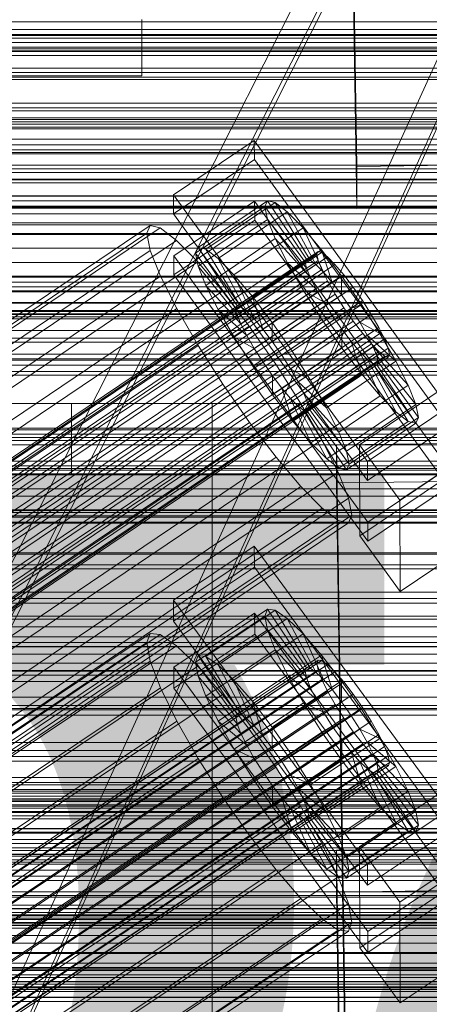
# Model space of a CAD drawing. Header units: millimetres. Extents: x -3490 to 61924, y -72580 to 6847.
# Tile 122 of 256: x 313 to 371, y -35025 to -34886. Entities that reach past the tile are written whole.
import ezdxf

# ---------------------------------------------------------------- set-up
doc = ezdxf.new("R2010")
doc.units = ezdxf.units.MM
for name, color, linetype, lineweight in [('COTAS_O', 1, 'Continuous', 0), ('COTAS_P', 1, 'Continuous', 0), ('frontal_briquetadora', 7, 'Continuous', 0), ('frontal_C01', 7, 'Continuous', 0), ('frontal_C02', 7, 'Continuous', 0), ('frontal_C03', 7, 'Continuous', 0), ('frontal_C05', 7, 'Continuous', 0), ('frontal_mezcladora', 7, 'Continuous', 0), ('frontal_secador', 7, 'Continuous', 0), ('frontal_tolva-C01', 7, 'Continuous', 0)]:
    doc.layers.add(name, color=color, linetype=linetype, lineweight=lineweight)
doc.dimstyles.new('R19_100', dxfattribs={"dimtxt": 250, "dimasz": 150, "dimexe": 150, "dimexo": 80, "dimgap": 100, "dimtad": 1, "dimtih": 1, "dimtoh": 1, "dimdsep": 46, "dimcen": 0.09, "dimadec": 0, "dimazin": 0, "dimtfac": 1, "dimtdec": 4, "dimtofl": 0, "dimtmove": 0, "dimatfit": 3, "dimfxl": 1, "dimtolj": 1, "dimtzin": 0, "dimarcsym": 0})

# ---------------------------------------------------------------- blocks, each defined once
blk = doc.blocks.new('DIM_R29_52')
at = {"layer": 'COTAS_P'}
for p, q in [((-1750, -34600), (-1600, -34555)), ((2600, -34600), (2450, -34555)), ((-1750, -35500), (-1750, -34600)), ((-1750, -34600), (2600, -34600)), ((-1750, -34600), (-1600, -34645)), ((2600, -34600), (2450, -34645)), ((2600, -35500), (2600, -34600))]:
    blk.add_line(p, q, dxfattribs=at)
blk.add_text('4350 P', height=250, dxfattribs=at).set_placement((425, -34500))
blk = doc.blocks.new('DIM_R29_58')
at = {"layer": 'COTAS_P'}
for p, q in [((-150, -32300), (550, -32300)), ((550, -32300), (505, -32450)), ((550, -34900), (550, -32300)), ((550, -32300), (595, -32450)), ((550, -34900), (505, -34750)), ((550, -34900), (595, -34750)), ((-150, -34900), (550, -34900))]:
    blk.add_line(p, q, dxfattribs=at)
blk.add_text('2600 P', height=250, rotation=90, dxfattribs=at).set_placement((450, -33600))
blk = doc.blocks.new('DIM_R29_61')
at = {"layer": 'COTAS_O'}
for p, q in [((-650, -34200), (-500, -34155)), ((650, -34200), (500, -34155)), ((-650, -34900), (-650, -34200)), ((-650, -34200), (650, -34200)), ((-650, -34200), (-500, -34245)), ((650, -34200), (500, -34245)), ((650, -34900), (650, -34200))]:
    blk.add_line(p, q, dxfattribs=at)
blk.add_text('1300 O', height=250, dxfattribs=at).set_placement((0, -34100))
blk = doc.blocks.new('DIM_R29_63')
at = {"layer": 'COTAS_O'}
for p, q in [((-1480, -35300), (-1330, -35255)), ((490, -35300), (340, -35255)), ((-1480, -36000), (-1480, -35300)), ((-1480, -35300), (490, -35300)), ((-1480, -35300), (-1330, -35345)), ((490, -35300), (340, -35345)), ((490, -36000), (490, -35300))]:
    blk.add_line(p, q, dxfattribs=at)
blk.add_text('1970 O', height=250, dxfattribs=at).set_placement((-495, -35200))
blk = doc.blocks.new('DIM_R29_65')
at = {"layer": 'COTAS_O'}
for p, q in [((-1400, -35300), (-1250, -35255)), ((1400, -35300), (1250, -35255)), ((-1400, -36000), (-1400, -35300)), ((-1400, -35300), (1400, -35300)), ((-1400, -35300), (-1250, -35345)), ((1400, -35300), (1250, -35345)), ((1400, -36000), (1400, -35300))]:
    blk.add_line(p, q, dxfattribs=at)
blk.add_text('2800 O', height=250, dxfattribs=at).set_placement((0, -35200))
blk = doc.blocks.new('DIM_R29_66')
at = {"layer": 'COTAS_P'}
for p, q in [((-305, -34680), (395, -34680)), ((395, -34680), (350, -34830)), ((395, -36000), (395, -34680)), ((395, -34680), (440, -34830)), ((395, -36000), (350, -35850)), ((395, -36000), (440, -35850)), ((-305, -36000), (395, -36000))]:
    blk.add_line(p, q, dxfattribs=at)
blk.add_text('1320 P', height=250, rotation=90, dxfattribs=at).set_placement((295, -35340))
blk = doc.blocks.new('DIM_R29_67')
at = {"layer": 'COTAS_P'}
for p, q in [((-305, -35300), (-155, -35255)), ((345, -35300), (195, -35255)), ((-305, -36000), (-305, -35300)), ((-305, -35300), (345, -35300)), ((-305, -35300), (-155, -35345)), ((345, -35300), (195, -35345)), ((345, -36000), (345, -35300))]:
    blk.add_line(p, q, dxfattribs=at)
blk.add_text('650 P', height=250, dxfattribs=at).set_placement((20, -35200))

msp = doc.modelspace()

# ---------------------------------------------------------------- linework, layer by layer
at = {"layer": 'frontal_briquetadora'}
for p, q in [((-490, -34940), (340, -34940)), ((-490, -34940), (490, -34940)), ((320, -34950), (320, -34940)), ((320, -34940), (340, -34940)), ((320, -34940), (490, -34940)), ((340, -34950), (340, -34940)), ((-1330, -34950), (340, -34950)), ((320, -34950), (340, -34950)), ((340, -35980), (340, -34950)), ((340, -34950), (490, -34950))]:
    msp.add_line(p, q, dxfattribs=at)
at = {"layer": 'frontal_C01'}
for p, q in [((425, -34886.916), (-425, -34886.916)), ((-425, -34898.471), (425, -34898.471)), ((334.501, -34910.399), (345.969, -34902.663)), ((345.969, -34902.663), (345.981, -34905.359)), ((345.969, -34902.663), (373.501, -34940.517)), ((345.981, -34905.359), (334.513, -34913.095)), ((373.513, -34943.213), (345.981, -34905.359)), ((334.513, -34913.095), (334.501, -34910.399)), ((362.033, -34948.253), (334.501, -34910.399)), ((334.539, -34919.027), (346.008, -34911.29)), ((338.005, -34917.848), (347.835, -34911.216)), ((339.088, -34918.109), (348.918, -34911.478)), ((346.008, -34911.29), (346.02, -34913.987)), ((346.008, -34911.29), (373.539, -34949.145)), ((347.835, -34911.216), (347.47, -34912.032)), ((348.918, -34911.478), (347.835, -34911.216)), ((347.835, -34911.216), (353.378, -34919.532)), ((350.645, -34912.798), (348.918, -34911.478)), ((348.918, -34911.478), (353.892, -34919.656)), ((334.513, -34913.095), (362.045, -34950.95)), ((337.64, -34918.663), (347.47, -34912.032)), ((340.816, -34919.429), (350.645, -34912.798)), ((347.47, -34912.032), (353.205, -34919.918)), ((347.47, -34912.032), (347.847, -34913.868)), ((352.899, -34915.087), (350.645, -34912.798)), ((350.645, -34912.798), (354.71, -34920.281)), ((146.872, -35039.071), (331.181, -34914.736)), ((331.181, -34914.736), (330.692, -34915.826)), ((332.629, -34915.086), (331.181, -34914.736)), ((346.02, -34913.987), (334.551, -34921.723)), ((338.017, -34920.499), (347.847, -34913.868)), ((373.551, -34951.841), (346.02, -34913.987)), ((347.847, -34913.868), (353.384, -34920.788)), ((347.847, -34913.868), (348.941, -34916.601)), ((146.383, -35040.161), (330.692, -34915.826)), ((148.32, -35039.42), (332.629, -34915.086)), ((330.692, -34915.826), (331.197, -34918.281)), ((334.938, -34916.851), (332.629, -34915.086)), ((343.069, -34921.719), (352.899, -34915.087)), ((355.525, -34918.189), (352.899, -34915.087)), ((352.899, -34915.087), (355.777, -34921.365)), ((150.629, -35041.185), (334.938, -34916.851)), ((337.95, -34919.911), (334.938, -34916.851)), ((339.111, -34923.232), (348.941, -34916.601)), ((348.941, -34916.601), (353.902, -34922.082)), ((348.941, -34916.601), (350.678, -34920.043)), ((141.045, -35063.041), (354.844, -34918.813)), ((141.218, -35062.655), (355.017, -34918.427)), ((141.731, -35062.779), (355.53, -34918.55)), ((146.887, -35042.616), (331.197, -34918.281)), ((331.197, -34918.281), (332.659, -34921.934)), ((337.64, -34918.663), (338.005, -34917.848)), ((343.376, -34926.549), (337.64, -34918.663)), ((338.017, -34920.499), (337.64, -34918.663)), ((343.549, -34926.163), (338.005, -34917.848)), ((338.005, -34917.848), (339.088, -34918.109)), ((344.062, -34926.287), (339.088, -34918.109)), ((339.088, -34918.109), (340.816, -34919.429)), ((345.695, -34924.821), (355.525, -34918.189)), ((355.017, -34918.427), (354.844, -34918.813)), ((354.844, -34918.813), (355.022, -34919.683)), ((355.53, -34918.55), (355.017, -34918.427)), ((358.345, -34921.893), (355.525, -34918.189)), ((355.525, -34918.189), (357.021, -34922.835)), ((356.348, -34919.176), (355.53, -34918.55)), ((141.224, -35063.911), (355.022, -34919.683)), ((142.549, -35063.404), (356.348, -34919.176)), ((143.617, -35064.489), (357.415, -34920.26)), ((153.641, -35044.246), (337.95, -34919.911)), ((334.551, -34921.723), (334.539, -34919.027)), ((362.071, -34956.881), (334.539, -34919.027)), ((341.461, -34924.058), (337.95, -34919.911)), ((344.88, -34926.912), (340.816, -34919.429)), ((340.816, -34919.429), (343.069, -34921.719)), ((340.848, -34926.674), (350.678, -34920.043)), ((353.205, -34919.918), (343.376, -34926.549)), ((353.378, -34919.532), (343.549, -34926.163)), ((353.892, -34919.656), (344.062, -34926.287)), ((354.71, -34920.281), (344.88, -34926.912)), ((350.678, -34920.043), (354.725, -34923.713)), ((350.678, -34920.043), (352.938, -34923.96)), ((353.205, -34919.918), (353.378, -34919.532)), ((353.384, -34920.788), (353.205, -34919.918)), ((353.378, -34919.532), (353.892, -34919.656)), ((353.892, -34919.656), (354.71, -34920.281)), ((354.71, -34920.281), (355.777, -34921.365)), ((355.022, -34919.683), (355.541, -34920.977)), ((357.415, -34920.26), (356.348, -34919.176)), ((358.659, -34921.73), (357.415, -34920.26)), ((141.742, -35065.205), (355.541, -34920.977)), ((144.861, -35065.958), (358.659, -34921.73)), ((334.551, -34921.723), (362.083, -34959.577)), ((343.554, -34927.419), (338.017, -34920.499)), ((339.111, -34923.232), (338.017, -34920.499)), ((345.947, -34927.997), (343.069, -34921.719)), ((343.069, -34921.719), (345.695, -34924.821)), ((353.384, -34920.788), (343.554, -34927.419)), ((355.777, -34921.365), (345.947, -34927.997)), ((353.902, -34922.082), (353.384, -34920.788)), ((355.541, -34920.977), (356.363, -34922.608)), ((355.777, -34921.365), (357.021, -34922.835)), ((359.995, -34923.484), (358.659, -34921.73)), ((142.565, -35066.836), (356.363, -34922.608)), ((148.35, -35046.269), (332.659, -34921.934)), ((332.659, -34921.934), (334.981, -34926.536)), ((353.902, -34922.082), (344.073, -34928.713)), ((357.021, -34922.835), (347.191, -34929.466)), ((358.345, -34921.893), (348.515, -34928.524)), ((354.725, -34923.713), (353.902, -34922.082)), ((356.363, -34922.608), (357.434, -34924.463)), ((357.021, -34922.835), (358.357, -34924.589)), ((358.357, -34924.589), (358.345, -34921.893)), ((361.166, -34925.946), (358.345, -34921.893)), ((143.635, -35068.691), (357.434, -34924.463)), ((359.995, -34923.484), (146.196, -35067.712)), ((157.152, -35048.393), (341.461, -34924.058)), ((344.073, -34928.713), (339.111, -34923.232)), ((340.848, -34926.674), (339.111, -34923.232)), ((345.231, -34929.009), (341.461, -34924.058)), ((343.108, -34930.591), (352.938, -34923.96)), ((354.725, -34923.713), (344.895, -34930.344)), ((348.527, -34931.22), (358.357, -34924.589)), ((352.938, -34923.96), (355.796, -34925.568)), ((352.938, -34923.96), (355.569, -34928.086)), ((355.796, -34925.568), (354.725, -34923.713)), ((357.434, -34924.463), (358.68, -34926.417)), ((358.357, -34924.589), (359.693, -34926.509)), ((361.332, -34925.404), (359.995, -34923.484)), ((147.533, -35069.632), (361.332, -34925.404)), ((347.191, -34929.466), (345.695, -34924.821)), ((345.695, -34924.821), (348.515, -34928.524)), ((355.796, -34925.568), (345.966, -34932.2)), ((351.336, -34932.577), (361.166, -34925.946)), ((357.042, -34927.523), (355.796, -34925.568)), ((361.166, -34925.946), (359.693, -34926.509)), ((363.797, -34930.071), (361.166, -34925.946)), ((362.578, -34927.358), (361.332, -34925.404)), ((144.881, -35070.646), (358.68, -34926.417)), ((148.779, -35071.586), (362.578, -34927.358)), ((150.672, -35050.87), (334.981, -34926.536)), ((334.981, -34926.536), (338.003, -34931.772)), ((344.895, -34930.344), (340.848, -34926.674)), ((343.108, -34930.591), (340.848, -34926.674)), ((343.549, -34926.163), (343.376, -34926.549)), ((343.376, -34926.549), (343.554, -34927.419)), ((344.062, -34926.287), (343.549, -34926.163)), ((344.88, -34926.912), (344.062, -34926.287)), ((345.947, -34927.997), (344.88, -34926.912)), ((359.693, -34926.509), (349.863, -34933.14)), ((358.68, -34926.417), (360.017, -34928.337)), ((359.693, -34926.509), (360.939, -34928.463)), ((363.648, -34929.214), (362.578, -34927.358)), ((146.218, -35072.565), (360.017, -34928.337)), ((343.554, -34927.419), (344.073, -34928.713)), ((344.073, -34928.713), (344.895, -34930.344)), ((345.739, -34934.717), (355.569, -34928.086)), ((347.191, -34929.466), (345.947, -34927.997)), ((357.042, -34927.523), (347.212, -34934.154)), ((348.515, -34928.524), (348.527, -34931.22)), ((348.515, -34928.524), (351.336, -34932.577)), ((360.939, -34928.463), (351.109, -34935.094)), ((355.569, -34928.086), (357.042, -34927.523)), ((355.569, -34928.086), (358.39, -34932.138)), ((358.378, -34929.442), (357.042, -34927.523)), ((360.017, -34928.337), (361.352, -34930.091)), ((363.797, -34930.071), (360.939, -34928.463)), ((360.939, -34928.463), (362.01, -34930.319)), ((147.554, -35074.32), (361.352, -34930.091)), ((149.85, -35073.442), (363.648, -34929.214)), ((345.231, -34929.009), (160.922, -35053.344)), ((349.002, -34934.427), (345.231, -34929.009)), ((348.527, -34931.22), (347.191, -34929.466)), ((358.378, -34929.442), (348.548, -34936.073)), ((353.967, -34936.703), (363.797, -34930.071)), ((358.39, -34932.138), (358.378, -34929.442)), ((359.714, -34931.197), (358.378, -34929.442)), ((361.352, -34930.091), (362.596, -34931.561)), ((364.471, -34930.844), (363.648, -34929.214)), ((366.057, -34933.989), (363.797, -34930.071)), ((148.798, -35075.789), (362.596, -34931.561)), ((150.672, -35075.072), (364.471, -34930.844)), ((345.966, -34932.2), (343.108, -34930.591)), ((345.739, -34934.717), (343.108, -34930.591)), ((344.895, -34930.344), (345.966, -34932.2)), ((349.863, -34933.14), (348.527, -34931.22)), ((359.714, -34931.197), (349.884, -34937.828)), ((362.01, -34930.319), (352.18, -34936.95)), ((361.21, -34935.842), (359.714, -34931.197)), ((360.958, -34932.666), (359.714, -34931.197)), ((366.057, -34933.989), (362.01, -34930.319)), ((362.01, -34930.319), (362.833, -34931.949)), ((362.596, -34931.561), (363.664, -34932.645)), ((364.989, -34932.138), (364.471, -34930.844)), ((149.865, -35076.873), (363.664, -34932.645)), ((151.191, -35076.367), (364.989, -34932.138)), ((153.694, -35056.107), (338.003, -34931.772)), ((338.003, -34931.772), (341.52, -34937.288)), ((345.966, -34932.2), (347.212, -34934.154)), ((348.56, -34938.77), (358.39, -34932.138)), ((349.863, -34933.14), (351.336, -34932.577)), ((360.958, -34932.666), (351.128, -34939.297)), ((351.336, -34932.577), (353.967, -34936.703)), ((362.833, -34931.949), (353.003, -34938.58)), ((358.39, -34932.138), (361.21, -34935.842)), ((363.836, -34938.944), (360.958, -34932.666)), ((362.025, -34933.75), (360.958, -34932.666)), ((367.794, -34937.431), (362.833, -34931.949)), ((362.833, -34931.949), (363.351, -34933.244)), ((363.664, -34932.645), (364.482, -34933.271)), ((365.168, -34933.008), (364.989, -34932.138)), ((150.683, -35077.499), (364.482, -34933.271)), ((151.196, -35077.623), (364.995, -34933.394)), ((151.369, -35077.237), (365.168, -34933.008)), ((347.212, -34934.154), (345.739, -34934.717)), ((347.212, -34934.154), (348.548, -34936.073)), ((351.109, -34935.094), (349.863, -34933.14)), ((362.025, -34933.75), (352.196, -34940.382)), ((362.843, -34934.376), (353.014, -34941.007)), ((363.351, -34933.244), (353.521, -34939.875)), ((363.53, -34934.113), (353.7, -34940.745)), ((356.228, -34940.62), (366.057, -34933.989)), ((366.09, -34941.233), (362.025, -34933.75)), ((362.843, -34934.376), (362.025, -34933.75)), ((367.817, -34942.554), (362.843, -34934.376)), ((363.357, -34934.5), (362.843, -34934.376)), ((368.888, -34940.163), (363.351, -34933.244)), ((363.351, -34933.244), (363.53, -34934.113)), ((363.53, -34934.113), (363.357, -34934.5)), ((369.265, -34942), (363.53, -34934.113)), ((364.482, -34933.271), (364.995, -34933.394)), ((364.995, -34933.394), (365.168, -34933.008)), ((367.794, -34937.431), (366.057, -34933.989)), ((164.693, -35058.762), (349.002, -34934.427)), ((348.56, -34938.77), (345.739, -34934.717)), ((352.519, -34939.942), (349.002, -34934.427)), ((352.18, -34936.95), (351.109, -34935.094)), ((351.109, -34935.094), (353.967, -34936.703)), ((363.357, -34934.5), (353.527, -34941.131)), ((368.9, -34942.815), (363.357, -34934.5)), ((348.548, -34936.073), (348.56, -34938.77)), ((348.548, -34936.073), (349.884, -34937.828)), ((351.38, -34942.473), (361.21, -34935.842)), ((353.003, -34938.58), (352.18, -34936.95)), ((352.18, -34936.95), (356.228, -34940.62)), ((353.967, -34936.703), (356.228, -34940.62)), ((361.21, -34935.842), (363.836, -34938.944)), ((157.211, -35061.622), (341.52, -34937.288)), ((341.52, -34937.288), (345.291, -34942.706)), ((349.884, -34937.828), (351.38, -34942.473)), ((349.884, -34937.828), (351.128, -34939.297)), ((353.521, -34939.875), (353.003, -34938.58)), ((353.003, -34938.58), (357.964, -34944.062)), ((357.964, -34944.062), (367.794, -34937.431)), ((360.882, -34945.867), (372.35, -34938.131)), ((368.888, -34940.163), (367.794, -34937.431)), ((168.21, -35064.277), (352.519, -34939.942)), ((351.38, -34942.473), (348.56, -34938.77)), ((351.128, -34939.297), (354.006, -34945.575)), ((351.128, -34939.297), (352.196, -34940.382)), ((355.541, -34945.179), (352.519, -34939.942)), ((353.7, -34940.745), (353.521, -34939.875)), ((353.521, -34939.875), (359.058, -34946.795)), ((354.006, -34945.575), (363.836, -34938.944)), ((363.836, -34938.944), (366.09, -34941.233)), ((352.196, -34940.382), (356.26, -34947.865)), ((352.196, -34940.382), (353.014, -34941.007)), ((353.014, -34941.007), (357.987, -34949.185)), ((353.014, -34941.007), (353.527, -34941.131)), ((353.527, -34941.131), (353.7, -34940.745)), ((353.527, -34941.131), (359.07, -34949.446)), ((353.7, -34940.745), (359.436, -34948.631)), ((356.228, -34940.62), (357.964, -34944.062)), ((356.26, -34947.865), (366.09, -34941.233)), ((359.058, -34946.795), (368.888, -34940.163)), ((373.501, -34940.517), (362.033, -34948.253)), ((366.09, -34941.233), (367.817, -34942.554)), ((369.265, -34942), (368.888, -34940.163)), ((160.982, -35067.04), (345.291, -34942.706)), ((345.291, -34942.706), (349.061, -34947.657)), ((354.006, -34945.575), (351.38, -34942.473)), ((357.987, -34949.185), (367.817, -34942.554)), ((359.436, -34948.631), (369.265, -34942)), ((367.817, -34942.554), (368.9, -34942.815)), ((368.9, -34942.815), (369.265, -34942)), ((357.964, -34944.062), (359.058, -34946.795)), ((359.07, -34949.446), (368.9, -34942.815)), ((362.045, -34950.95), (373.513, -34943.213)), ((171.232, -35069.514), (355.541, -34945.179)), ((356.26, -34947.865), (354.006, -34945.575)), ((357.863, -34949.781), (355.541, -34945.179)), ((357.646, -34945.896), (375.644, -34945.651)), ((357.646, -34951.289), (357.646, -34945.896)), ((360.514, -35141.007), (357.646, -34945.896)), ((359.058, -34946.795), (359.436, -34948.631)), ((360.939, -34958.809), (360.882, -34945.867)), ((366.618, -34953.754), (360.882, -34945.867)), ((378.086, -34946.017), (366.618, -34953.754)), ((164.752, -35071.991), (349.061, -34947.657)), ((349.061, -34947.657), (352.572, -34951.804)), ((357.987, -34949.185), (356.26, -34947.865)), ((362.033, -34948.253), (362.045, -34950.95)), ((173.554, -35074.116), (357.863, -34949.781)), ((359.326, -34953.434), (357.863, -34949.781)), ((359.07, -34949.446), (357.987, -34949.185)), ((359.436, -34948.631), (359.07, -34949.446)), ((373.539, -34949.145), (362.071, -34956.881)), ((375.644, -34951.044), (357.646, -34951.289)), ((372.408, -34951.072), (360.939, -34958.809)), ((168.263, -35076.138), (352.572, -34951.804)), ((352.572, -34951.804), (355.584, -34954.864)), ((360.514, -35146.4), (357.646, -34951.289)), ((362.083, -34959.577), (373.551, -34951.841)), ((175.016, -35077.768), (359.326, -34953.434)), ((359.83, -34955.889), (359.326, -34953.434)), ((366.618, -34953.754), (366.675, -34966.695)), ((171.275, -35079.199), (355.584, -34954.864)), ((355.584, -34954.864), (357.893, -34956.629)), ((173.584, -35080.964), (357.893, -34956.629)), ((175.521, -35080.223), (359.83, -34955.889)), ((357.893, -34956.629), (359.341, -34956.979)), ((359.341, -34956.979), (359.83, -34955.889)), ((175.032, -35081.313), (359.341, -34956.979)), ((362.071, -34956.881), (362.083, -34959.577)), ((360.939, -34958.809), (366.675, -34966.695)), ((366.675, -34966.695), (378.143, -34958.959)), ((-450, -34984.295), (450, -34984.295)), ((450, -34995.08), (-450, -34995.08)), ((450, -35017.999), (-450, -35017.999))]:
    msp.add_line(p, q, dxfattribs=at)
at = {"layer": 'frontal_C02'}
for p, q in [((360.514, -34906.365), (357.646, -34712.96)), ((360.514, -34912.326), (357.646, -34718.921)), ((-425, -34900.768), (425, -34900.768)), ((378.512, -34906.121), (360.514, -34906.365)), ((360.514, -34906.365), (360.514, -34912.326)), ((425, -34912.223), (-425, -34912.223)), ((360.514, -34912.326), (378.512, -34912.083)), ((425, -34915.909), (-425, -34915.909)), ((-425, -34927.364), (425, -34927.364)), ((-450, -34949.495), (450, -34949.495)), ((334.501, -34967.93), (345.969, -34960.261)), ((345.969, -34960.261), (345.981, -34963.241)), ((345.969, -34960.261), (373.501, -34997.783)), ((450, -34961.417), (-450, -34961.417)), ((345.981, -34963.241), (334.513, -34970.91)), ((373.513, -35000.764), (345.981, -34963.241)), ((334.513, -34970.91), (334.501, -34967.93)), ((362.033, -35005.452), (334.501, -34967.93)), ((338.005, -34975.808), (347.835, -34969.235)), ((339.088, -34975.926), (348.918, -34969.353)), ((347.835, -34969.235), (347.47, -34970.194)), ((348.918, -34969.353), (347.835, -34969.235)), ((347.835, -34969.235), (353.378, -34977.557)), ((350.645, -34970.54), (348.918, -34969.353)), ((348.918, -34969.353), (353.892, -34977.613)), ((334.539, -34977.467), (346.008, -34969.798)), ((337.64, -34976.768), (347.47, -34970.194)), ((340.816, -34977.114), (350.645, -34970.54)), ((346.008, -34969.798), (346.02, -34972.779)), ((346.008, -34969.798), (373.539, -35007.321)), ((347.47, -34970.194), (353.205, -34978.012)), ((347.47, -34970.194), (347.847, -34972.166)), ((352.899, -34972.716), (350.645, -34970.54)), ((350.645, -34970.54), (354.71, -34978.175)), ((334.513, -34970.91), (362.045, -35008.433)), ((146.872, -35095.928), (331.181, -34972.673)), ((148.32, -35096.086), (332.629, -34972.831)), ((331.181, -34972.673), (330.692, -34973.956)), ((332.629, -34972.831), (331.181, -34972.673)), ((334.938, -34974.419), (332.629, -34972.831)), ((346.02, -34972.779), (334.551, -34980.448)), ((338.017, -34978.74), (347.847, -34972.166)), ((343.069, -34979.29), (352.899, -34972.716)), ((373.551, -35010.301), (346.02, -34972.779)), ((347.847, -34972.166), (353.384, -34978.946)), ((347.847, -34972.166), (348.941, -34975.016)), ((355.525, -34975.733), (352.899, -34972.716)), ((352.899, -34972.716), (355.777, -34979.206)), ((146.383, -35097.211), (330.692, -34973.956)), ((150.629, -35097.673), (334.938, -34974.419)), ((330.692, -34973.956), (331.197, -34976.592)), ((337.95, -34977.328), (334.938, -34974.419)), ((337.64, -34976.768), (338.005, -34975.808)), ((343.549, -34984.131), (338.005, -34975.808)), ((338.005, -34975.808), (339.088, -34975.926)), ((344.062, -34984.186), (339.088, -34975.926)), ((339.088, -34975.926), (340.816, -34977.114)), ((339.111, -34981.589), (348.941, -34975.016)), ((345.695, -34982.306), (355.525, -34975.733)), ((348.941, -34975.016), (353.902, -34980.295)), ((348.941, -34975.016), (350.678, -34978.549)), ((358.345, -34979.384), (355.525, -34975.733)), ((355.525, -34975.733), (357.021, -34980.635)), ((141.045, -35119.891), (354.844, -34976.916)), ((141.218, -35119.437), (355.017, -34976.461)), ((141.731, -35119.493), (355.53, -34976.517)), ((142.549, -35120.055), (356.348, -34977.08)), ((146.887, -35099.847), (331.197, -34976.592)), ((153.641, -35100.582), (337.95, -34977.328)), ((331.197, -34976.592), (332.659, -34980.402)), ((334.551, -34980.448), (334.539, -34977.467)), ((362.071, -35014.99), (334.539, -34977.467)), ((343.376, -34984.585), (337.64, -34976.768)), ((338.017, -34978.74), (337.64, -34976.768)), ((341.461, -34981.36), (337.95, -34977.328)), ((344.88, -34984.749), (340.816, -34977.114)), ((340.816, -34977.114), (343.069, -34979.29)), ((353.378, -34977.557), (343.549, -34984.131)), ((353.892, -34977.613), (344.062, -34984.186)), ((353.205, -34978.012), (353.378, -34977.557)), ((353.378, -34977.557), (353.892, -34977.613)), ((353.892, -34977.613), (354.71, -34978.175)), ((355.017, -34976.461), (354.844, -34976.916)), ((354.844, -34976.916), (355.022, -34977.85)), ((355.53, -34976.517), (355.017, -34976.461)), ((356.348, -34977.08), (355.53, -34976.517)), ((357.415, -34978.111), (356.348, -34977.08)), ((141.224, -35120.825), (355.022, -34977.85)), ((143.617, -35121.086), (357.415, -34978.111)), ((343.554, -34985.519), (338.017, -34978.74)), ((339.111, -34981.589), (338.017, -34978.74)), ((340.848, -34985.123), (350.678, -34978.549)), ((353.205, -34978.012), (343.376, -34984.585)), ((353.384, -34978.946), (343.554, -34985.519)), ((354.71, -34978.175), (344.88, -34984.749)), ((350.678, -34978.549), (354.725, -34981.969)), ((350.678, -34978.549), (352.938, -34982.525)), ((353.384, -34978.946), (353.205, -34978.012)), ((353.902, -34980.295), (353.384, -34978.946)), ((354.71, -34978.175), (355.777, -34979.206)), ((355.022, -34977.85), (355.541, -34979.2)), ((358.659, -34979.539), (357.415, -34978.111)), ((141.742, -35122.175), (355.541, -34979.2)), ((144.861, -35122.515), (358.659, -34979.539)), ((148.35, -35103.656), (332.659, -34980.402)), ((332.659, -34980.402), (334.981, -34985.125)), ((334.551, -34980.448), (362.083, -35017.97)), ((345.947, -34985.78), (343.069, -34979.29)), ((343.069, -34979.29), (345.695, -34982.306)), ((353.902, -34980.295), (344.073, -34986.869)), ((355.777, -34979.206), (345.947, -34985.78)), ((358.345, -34979.384), (348.515, -34985.958)), ((354.725, -34981.969), (353.902, -34980.295)), ((355.541, -34979.2), (356.363, -34980.873)), ((355.777, -34979.206), (357.021, -34980.635)), ((358.357, -34982.365), (358.345, -34979.384)), ((361.166, -34983.421), (358.345, -34979.384)), ((359.995, -34981.269), (358.659, -34979.539)), ((142.565, -35123.849), (356.363, -34980.873)), ((359.995, -34981.269), (146.196, -35124.244)), ((157.152, -35104.615), (341.461, -34981.36)), ((344.073, -34986.869), (339.111, -34981.589)), ((340.848, -34985.123), (339.111, -34981.589)), ((345.231, -34986.241), (341.461, -34981.36)), ((357.021, -34980.635), (347.191, -34987.209)), ((356.363, -34980.873), (357.434, -34982.757)), ((357.021, -34980.635), (358.357, -34982.365)), ((361.332, -34983.181), (359.995, -34981.269)), ((450, -34982.905), (-450, -34982.905)), ((143.635, -35125.732), (357.434, -34982.757)), ((147.533, -35126.157), (361.332, -34983.181)), ((343.108, -34989.099), (352.938, -34982.525)), ((354.725, -34981.969), (344.895, -34988.543)), ((347.191, -34987.209), (345.695, -34982.306)), ((345.695, -34982.306), (348.515, -34985.958)), ((348.527, -34988.938), (358.357, -34982.365)), ((352.938, -34982.525), (355.796, -34983.852)), ((352.938, -34982.525), (355.569, -34986.673)), ((355.796, -34983.852), (354.725, -34981.969)), ((357.434, -34982.757), (358.68, -34984.722)), ((358.357, -34982.365), (359.693, -34984.277)), ((362.578, -34985.146), (361.332, -34983.181)), ((144.881, -35127.697), (358.68, -34984.722)), ((343.549, -34984.131), (343.376, -34984.585)), ((343.376, -34984.585), (343.554, -34985.519)), ((344.062, -34984.186), (343.549, -34984.131)), ((344.88, -34984.749), (344.062, -34984.186)), ((355.796, -34983.852), (345.966, -34990.426)), ((359.693, -34984.277), (349.863, -34990.85)), ((351.336, -34989.995), (361.166, -34983.421)), ((357.042, -34985.817), (355.796, -34983.852)), ((358.68, -34984.722), (360.017, -34986.634)), ((361.166, -34983.421), (359.693, -34984.277)), ((359.693, -34984.277), (360.939, -34986.242)), ((363.797, -34987.569), (361.166, -34983.421)), ((148.779, -35128.121), (362.578, -34985.146)), ((150.672, -35108.379), (334.981, -34985.125)), ((334.981, -34985.125), (338.003, -34990.44)), ((344.895, -34988.543), (340.848, -34985.123)), ((343.108, -34989.099), (340.848, -34985.123)), ((343.554, -34985.519), (344.073, -34986.869)), ((345.947, -34985.78), (344.88, -34984.749)), ((347.191, -34987.209), (345.947, -34985.78)), ((357.042, -34985.817), (347.212, -34992.391)), ((348.515, -34985.958), (348.527, -34988.938)), ((348.515, -34985.958), (351.336, -34989.995)), ((355.569, -34986.673), (357.042, -34985.817)), ((358.378, -34987.73), (357.042, -34985.817)), ((363.648, -34987.029), (362.578, -34985.146)), ((146.218, -35129.609), (360.017, -34986.634)), ((149.85, -35130.005), (363.648, -34987.029)), ((345.231, -34986.241), (160.922, -35109.496)), ((344.073, -34986.869), (344.895, -34988.543)), ((349.002, -34991.638), (345.231, -34986.241)), ((345.739, -34993.246), (355.569, -34986.673)), ((348.527, -34988.938), (347.191, -34987.209)), ((360.939, -34986.242), (351.109, -34992.815)), ((355.569, -34986.673), (358.39, -34990.71)), ((360.017, -34986.634), (361.352, -34988.363)), ((363.797, -34987.569), (360.939, -34986.242)), ((360.939, -34986.242), (362.01, -34988.125)), ((364.471, -34988.703), (363.648, -34987.029)), ((147.554, -35131.339), (361.352, -34988.363)), ((150.672, -35131.678), (364.471, -34988.703)), ((344.895, -34988.543), (345.966, -34990.426)), ((358.378, -34987.73), (348.548, -34994.303)), ((362.01, -34988.125), (352.18, -34994.699)), ((353.967, -34994.143), (363.797, -34987.569)), ((358.39, -34990.71), (358.378, -34987.73)), ((359.714, -34989.459), (358.378, -34987.73)), ((361.352, -34988.363), (362.596, -34989.792)), ((366.057, -34991.545), (362.01, -34988.125)), ((362.01, -34988.125), (362.833, -34989.799)), ((366.057, -34991.545), (363.797, -34987.569)), ((364.989, -34990.053), (364.471, -34988.703)), ((148.798, -35132.768), (362.596, -34989.792)), ((151.191, -35133.028), (364.989, -34990.053)), ((345.966, -34990.426), (343.108, -34989.099)), ((345.739, -34993.246), (343.108, -34989.099)), ((349.863, -34990.85), (348.527, -34988.938)), ((349.863, -34990.85), (351.336, -34989.995)), ((359.714, -34989.459), (349.884, -34996.033)), ((351.336, -34989.995), (353.967, -34994.143)), ((362.833, -34989.799), (353.003, -34996.372)), ((361.21, -34994.361), (359.714, -34989.459)), ((360.958, -34990.888), (359.714, -34989.459)), ((362.596, -34989.792), (363.664, -34990.823)), ((367.794, -34995.078), (362.833, -34989.799)), ((362.833, -34989.799), (363.351, -34991.148)), ((365.168, -34990.987), (364.989, -34990.053)), ((149.865, -35133.798), (363.664, -34990.823)), ((150.683, -35134.361), (364.482, -34991.386)), ((151.196, -35134.417), (364.995, -34991.441)), ((151.369, -35133.962), (365.168, -34990.987)), ((153.694, -35113.695), (338.003, -34990.44)), ((164.693, -35114.893), (349.002, -34991.638)), ((338.003, -34990.44), (341.52, -34995.985)), ((345.966, -34990.426), (347.212, -34992.391)), ((348.56, -34997.284), (358.39, -34990.71)), ((352.519, -34997.183), (349.002, -34991.638)), ((351.109, -34992.815), (349.863, -34990.85)), ((360.958, -34990.888), (351.128, -34997.461)), ((363.351, -34991.148), (353.521, -34997.722)), ((356.228, -34998.119), (366.057, -34991.545)), ((358.39, -34990.71), (361.21, -34994.361)), ((363.836, -34997.378), (360.958, -34990.888)), ((362.025, -34991.919), (360.958, -34990.888)), ((368.888, -34997.928), (363.351, -34991.148)), ((363.351, -34991.148), (363.53, -34992.082)), ((363.664, -34990.823), (364.482, -34991.386)), ((364.482, -34991.386), (364.995, -34991.441)), ((364.995, -34991.441), (365.168, -34990.987)), ((367.794, -34995.078), (366.057, -34991.545)), ((347.212, -34992.391), (345.739, -34993.246)), ((347.212, -34992.391), (348.548, -34994.303)), ((352.18, -34994.699), (351.109, -34992.815)), ((351.109, -34992.815), (353.967, -34994.143)), ((362.025, -34991.919), (352.196, -34998.492)), ((362.843, -34992.481), (353.014, -34999.055)), ((363.357, -34992.537), (353.527, -34999.111)), ((363.53, -34992.082), (353.7, -34998.656)), ((366.09, -34999.554), (362.025, -34991.919)), ((362.843, -34992.481), (362.025, -34991.919)), ((367.817, -35000.741), (362.843, -34992.481)), ((363.357, -34992.537), (362.843, -34992.481)), ((363.53, -34992.082), (363.357, -34992.537)), ((368.9, -35000.859), (363.357, -34992.537)), ((369.265, -34999.9), (363.53, -34992.082)), ((348.56, -34997.284), (345.739, -34993.246)), ((348.548, -34994.303), (348.56, -34997.284)), ((348.548, -34994.303), (349.884, -34996.033)), ((351.38, -35000.935), (361.21, -34994.361)), ((353.967, -34994.143), (356.228, -34998.119)), ((361.21, -34994.361), (363.836, -34997.378)), ((-450, -34994.827), (450, -34994.827)), ((353.003, -34996.372), (352.18, -34994.699)), ((352.18, -34994.699), (356.228, -34998.119)), ((357.964, -35001.652), (367.794, -34995.078)), ((360.882, -35002.995), (372.35, -34995.326)), ((368.888, -34997.928), (367.794, -34995.078)), ((157.211, -35119.24), (341.52, -34995.985)), ((168.21, -35120.438), (352.519, -34997.183)), ((341.52, -34995.985), (345.291, -35001.382)), ((351.38, -35000.935), (348.56, -34997.284)), ((349.884, -34996.033), (351.38, -35000.935)), ((349.884, -34996.033), (351.128, -34997.461)), ((355.541, -35002.499), (352.519, -34997.183)), ((353.521, -34997.722), (353.003, -34996.372)), ((353.003, -34996.372), (357.964, -35001.652)), ((351.128, -34997.461), (354.006, -35003.951)), ((351.128, -34997.461), (352.196, -34998.492)), ((352.196, -34998.492), (356.26, -35006.127)), ((352.196, -34998.492), (353.014, -34999.055)), ((353.7, -34998.656), (353.521, -34997.722)), ((353.521, -34997.722), (359.058, -35004.501)), ((353.527, -34999.111), (353.7, -34998.656)), ((353.7, -34998.656), (359.436, -35006.473)), ((354.006, -35003.951), (363.836, -34997.378)), ((356.228, -34998.119), (357.964, -35001.652)), ((359.058, -35004.501), (368.888, -34997.928)), ((373.501, -34997.783), (362.033, -35005.452)), ((363.836, -34997.378), (366.09, -34999.554)), ((369.265, -34999.9), (368.888, -34997.928)), ((353.014, -34999.055), (357.987, -35007.315)), ((353.014, -34999.055), (353.527, -34999.111)), ((353.527, -34999.111), (359.07, -35007.433)), ((356.26, -35006.127), (366.09, -34999.554)), ((359.436, -35006.473), (369.265, -34999.9)), ((366.09, -34999.554), (367.817, -35000.741)), ((368.9, -35000.859), (369.265, -34999.9)), ((160.982, -35124.637), (345.291, -35001.382)), ((345.291, -35001.382), (349.061, -35006.263)), ((354.006, -35003.951), (351.38, -35000.935)), ((357.987, -35007.315), (367.817, -35000.741)), ((359.07, -35007.433), (368.9, -35000.859)), ((362.045, -35008.433), (373.513, -35000.764)), ((367.817, -35000.741), (368.9, -35000.859)), ((171.232, -35125.753), (355.541, -35002.499)), ((357.863, -35007.222), (355.541, -35002.499)), ((357.964, -35001.652), (359.058, -35004.501)), ((356.26, -35006.127), (354.006, -35003.951)), ((357.646, -35003.454), (375.644, -35003.211)), ((357.646, -35009.416), (357.646, -35003.454)), ((360.514, -35196.859), (357.646, -35003.454)), ((360.939, -35017.301), (360.882, -35002.995)), ((366.618, -35010.812), (360.882, -35002.995)), ((378.086, -35003.143), (366.618, -35010.812)), ((359.058, -35004.501), (359.436, -35006.473)), ((362.033, -35005.452), (362.045, -35008.433)), ((164.752, -35129.518), (349.061, -35006.263)), ((349.061, -35006.263), (352.572, -35010.296)), ((357.987, -35007.315), (356.26, -35006.127)), ((359.436, -35006.473), (359.07, -35007.433)), ((173.554, -35130.477), (357.863, -35007.222)), ((359.326, -35011.031), (357.863, -35007.222)), ((359.07, -35007.433), (357.987, -35007.315)), ((373.539, -35007.321), (362.071, -35014.99)), ((375.644, -35009.172), (357.646, -35009.416)), ((360.514, -35202.821), (357.646, -35009.416)), ((372.408, -35009.632), (360.939, -35017.301)), ((168.263, -35133.55), (352.572, -35010.296)), ((175.016, -35134.286), (359.326, -35011.031)), ((352.572, -35010.296), (355.584, -35013.205)), ((359.83, -35013.667), (359.326, -35011.031)), ((362.083, -35017.97), (373.551, -35010.301)), ((366.618, -35010.812), (366.675, -35025.118)), ((171.275, -35136.46), (355.584, -35013.205)), ((175.521, -35136.922), (359.83, -35013.667)), ((355.584, -35013.205), (357.893, -35014.793)), ((359.341, -35014.95), (359.83, -35013.667)), ((173.584, -35138.047), (357.893, -35014.793)), ((175.032, -35138.205), (359.341, -35014.95)), ((357.893, -35014.793), (359.341, -35014.95)), ((362.071, -35014.99), (362.083, -35017.97)), ((360.939, -35017.301), (366.675, -35025.118)), ((366.675, -35025.118), (378.143, -35017.449)), ((-440, -35020.127), (440, -35020.127)), ((-440, -35020.339), (440, -35020.339)), ((-440, -35020.529), (440, -35020.529)), ((-440, -35021.148), (440, -35021.148)), ((-440, -35021.516), (440, -35021.516)), ((-440, -35022.501), (440, -35022.501)), ((-440, -35023.021), (440, -35023.021)), ((-440, -35024.305), (440, -35024.305)), ((-440, -35024.942), (440, -35024.942))]:
    msp.add_line(p, q, dxfattribs=at)
at = {"layer": 'frontal_C03'}
for p, q in [((1250, -34885.8), (-1250, -34885.8)), ((1250, -34888.107), (-1250, -34888.107)), ((1250, -34888.761), (-1250, -34888.761)), ((1250, -34889.642), (-1250, -34889.642)), ((1250, -34899.448), (-1250, -34899.448)), ((1250, -34900.33), (-1250, -34900.33)), ((1250, -34900.983), (-1250, -34900.983)), ((1250, -34903.291), (-1250, -34903.291)), ((-1250, -34904.348), (1250, -34904.348)), ((1250, -34907.2), (-1250, -34907.2)), ((1250, -34908.257), (-1250, -34908.257)), ((1250, -34910.565), (-1250, -34910.565)), ((1250, -34911.218), (-1250, -34911.218)), ((1250, -34912.1), (-1250, -34912.1)), ((1250, -34921.906), (-1250, -34921.906)), ((1250, -34922.787), (-1250, -34922.787)), ((1250, -34923.441), (-1250, -34923.441)), ((1250, -34925.748), (-1250, -34925.748)), ((-1250, -34926.806), (1250, -34926.806)), ((1250, -34929.658), (-1250, -34929.658)), ((1250, -34930.715), (-1250, -34930.715)), ((1250, -34933.022), (-1250, -34933.022)), ((1250, -34933.676), (-1250, -34933.676)), ((1250, -34934.557), (-1250, -34934.557)), ((1250, -34944.364), (-1250, -34944.364)), ((1250, -34945.245), (-1250, -34945.245)), ((1250, -34945.898), (-1250, -34945.898)), ((1250, -34948.206), (-1250, -34948.206)), ((-1250, -34949.263), (1250, -34949.263)), ((1530, -34950.129), (-1530, -34950.129)), ((1250, -34952.115), (-1250, -34952.115)), ((1250, -34953.173), (-1250, -34953.173)), ((1530, -34955.129), (-1530, -34955.129)), ((1270, -34955.96), (-1270, -34955.96)), ((1250, -34955.48), (-1250, -34955.48)), ((1250, -34956.134), (-1250, -34956.134)), ((-1270, -34956.859), (1270, -34956.859)), ((1250, -34957.015), (-1250, -34957.015)), ((-1500, -34961.228), (1500, -34961.228)), ((1250, -34966.821), (-1250, -34966.821)), ((1250, -34967.703), (-1250, -34967.703)), ((1250, -34968.356), (-1250, -34968.356)), ((1500, -34970.211), (-1500, -34970.211)), ((1250, -34970.664), (-1250, -34970.664)), ((-1250, -34971.721), (1250, -34971.721)), ((-1250, -34973.155), (1250, -34973.155)), ((-1250, -34973.953), (1250, -34973.953)), ((-1250, -34974.537), (1250, -34974.537)), ((1250, -34974.573), (-1250, -34974.573)), ((1250, -34975.63), (-1250, -34975.63)), ((-1250, -34976.875), (1250, -34976.875)), ((1250, -34977.938), (-1250, -34977.938)), ((-1250, -34978.004), (1250, -34978.004)), ((1250, -34978.591), (-1250, -34978.591)), ((1250, -34979.473), (-1250, -34979.473)), ((-1250, -34981.724), (1250, -34981.724)), ((-1250, -34983.32), (1250, -34983.32)), ((-1250, -34988.167), (1250, -34988.167)), ((1250, -34989.279), (-1250, -34989.279)), ((-1250, -34990.123), (1250, -34990.123)), ((1250, -34990.16), (-1250, -34990.16)), ((1250, -34990.814), (-1250, -34990.814)), ((1250, -34993.121), (-1250, -34993.121)), ((-1250, -34994.178), (1250, -34994.178)), ((1500, -34995.334), (-1500, -34995.334)), ((-1250, -34995.768), (1250, -34995.768)), ((-1268, -34996.141), (1268, -34996.141)), ((-1268, -34996.365), (1268, -34996.365)), ((-1268, -34996.53), (1268, -34996.53)), ((-1268, -34997.187), (1268, -34997.187)), ((1250, -34997.031), (-1250, -34997.031)), ((-1268, -34997.505), (1268, -34997.505)), ((-1268, -34998.551), (1268, -34998.551)), ((1250, -34997.949), (-1250, -34997.949)), ((1250, -34998.088), (-1250, -34998.088)), ((-1268, -34999), (1268, -34999)), ((-1268, -35000.363), (1268, -35000.363)), ((-1268, -35000.913), (1268, -35000.913)), ((1250, -35000.395), (-1250, -35000.395)), ((1250, -35001.049), (-1250, -35001.049)), ((-1268, -35002.501), (1268, -35002.501)), ((1250, -35001.93), (-1250, -35001.93)), ((1268, -35003.114), (-1268, -35003.114)), ((-1250, -35004.006), (1250, -35004.006)), ((1530, -35005.129), (-1530, -35005.129)), ((-1500, -35004.317), (1500, -35004.317)), ((-1268, -35004.818), (1268, -35004.818)), ((-1268, -35005.453), (1268, -35005.453)), ((-1250, -35006.264), (1250, -35006.264)), ((-1268, -35007.156), (1268, -35007.156)), ((-1268, -35007.77), (1268, -35007.77)), ((-1268, -35009.357), (1268, -35009.357)), ((-1268, -35009.907), (1268, -35009.907)), ((1530, -35010.129), (-1530, -35010.129)), ((-1268, -35011.271), (1268, -35011.271)), ((-1268, -35011.72), (1268, -35011.72)), ((1250, -35011.737), (-1250, -35011.737)), ((-1250, -35012.322), (1250, -35012.322)), ((1250, -35012.618), (-1250, -35012.618)), ((-1268, -35012.766), (1268, -35012.766)), ((-1268, -35013.083), (1268, -35013.083)), ((-1268, -35013.741), (1268, -35013.741)), ((-1268, -35013.905), (1268, -35013.905)), ((1250, -35013.271), (-1250, -35013.271)), ((-1268, -35014.13), (1268, -35014.13)), ((-1250, -35014.503), (1250, -35014.503)), ((1250, -35015.579), (-1250, -35015.579)), ((-1250, -35016.636), (1250, -35016.636)), ((1250, -35019.488), (-1250, -35019.488)), ((-1250, -35020.147), (1250, -35020.147)), ((1250, -35020.546), (-1250, -35020.546)), ((-1250, -35022.103), (1250, -35022.103)), ((1250, -35022.853), (-1250, -35022.853)), ((1250, -35023.506), (-1250, -35023.506)), ((1250, -35024.388), (-1250, -35024.388))]:
    msp.add_line(p, q, dxfattribs=at)
at = {"layer": 'frontal_C05'}
for p, q in [((330, -34893.5), (330, -34885.5)), ((250, -34893.5), (330, -34893.5))]:
    msp.add_line(p, q, dxfattribs=at)
at = {"layer": 'frontal_mezcladora'}
for p, q in [((-750, -34900), (750, -34900)), ((-600, -34900), (600, -34900)), ((-750, -34910.5), (750, -34910.5))]:
    msp.add_line(p, q, dxfattribs=at)
at = {"layer": 'frontal_secador'}
for p, q in [((-1250, -34887.588), (1250, -34887.588)), ((1250, -34887.611), (-1250, -34887.611)), ((1250, -34887.728), (-1250, -34887.728)), ((-1250, -34889.387), (1250, -34889.387)), ((1250, -34889.918), (-1250, -34889.918)), ((-1250, -34890), (1250, -34890)), ((1250, -34890.588), (-1250, -34890.588)), ((1250, -34892.387), (-1250, -34892.387)), ((1250, -34893), (-1250, -34893)), ((-1250, -34893.65), (1250, -34893.65)), ((-1250, -34894), (1250, -34894)), ((1250, -34897.382), (-1250, -34897.382)), ((1250, -34898), (-1250, -34898)), ((1250, -34899.689), (-1250, -34899.689)), ((1250, -34902.485), (-1250, -34902.485)), ((1250, -34904), (-1250, -34904)), ((1250, -34904.545), (-1250, -34904.545)), ((1250, -34906.144), (-1250, -34906.144)), ((1250, -34906.709), (-1250, -34906.709)), ((-1250, -34908.142), (1250, -34908.142)), ((1250, -34908.686), (-1250, -34908.686)), ((1320, -34912), (-1320, -34912)), ((1250, -34912), (-1250, -34912)), ((1320, -34912.273), (-1320, -34912.273)), ((1320, -34913.072), (-1320, -34913.072)), ((1320, -34914.343), (-1320, -34914.343)), ((1250, -34914.651), (-1250, -34914.651)), ((1320, -34916), (-1320, -34916)), ((1250, -34915.859), (-1250, -34915.859)), ((1320, -34917.929), (-1320, -34917.929)), ((-1320, -34920), (1320, -34920)), ((-1250, -34920), (1250, -34920)), ((1320, -34922.071), (-1320, -34922.071)), ((1320, -34924), (-1320, -34924)), ((1250, -34924.141), (-1250, -34924.141)), ((1320, -34925.657), (-1320, -34925.657)), ((1320, -34926.928), (-1320, -34926.928)), ((1250, -34927.285), (-1250, -34927.285)), ((1320, -34927.727), (-1320, -34927.727)), ((1320, -34928), (-1320, -34928)), ((1250, -34928), (-1250, -34928)), ((1250, -34931.314), (-1250, -34931.314)), ((1250, -34933.856), (-1250, -34933.856)), ((1250, -34935.455), (-1250, -34935.455)), ((1250, -34936), (-1250, -34936)), ((1360, -34943.5), (-1360, -34943.5)), ((1250, -34943.75), (-1250, -34943.75)), ((1360, -34944.863), (-1360, -34944.863)), ((1360, -34948.859), (-1360, -34948.859)), ((1360, -34955.216), (-1360, -34955.216)), ((1360, -34963.5), (-1360, -34963.5)), ((1250, -34962.924), (-1250, -34962.924)), ((1360, -34973.147), (-1360, -34973.147)), ((-1360, -34983.5), (1360, -34983.5)), ((-1250, -34983.5), (1250, -34983.5)), ((1360, -34993.853), (-1360, -34993.853)), ((1360, -35003.5), (-1360, -35003.5)), ((1250, -35004.076), (-1250, -35004.076)), ((1360, -35011.784), (-1360, -35011.784)), ((1360, -35018.141), (-1360, -35018.141)), ((1360, -35022.137), (-1360, -35022.137)), ((1360, -35023.5), (-1360, -35023.5)), ((1250, -35023.25), (-1250, -35023.25))]:
    msp.add_line(p, q, dxfattribs=at)
at = {"layer": 'frontal_tolva-C01'}
for p, q in [((596.429, -34398.198), (221.429, -35221.585)), ((221.429, -35141.193), (596.429, -34398.198)), ((600, -34398.619), (225, -35141.614)), ((225, -35222.279), (600, -34398.891)), ((225, -35142.996), (600, -34400)), ((225, -35223.388), (600, -34400))]:
    msp.add_line(p, q, dxfattribs=at)

# ---------------------------------------------------------------- dimensions: what is measured, and where the dimension line sits
at = {"layer": 'COTAS_O'}
for p1, p2, picture, middle in [((-650, -34900), (650, -34900), 'DIM_R29_61', (0, -34200)), ((-1480, -36000), (490, -36000), 'DIM_R29_63', (-495, -35300)), ((-1400, -36000), (1400, -36000), 'DIM_R29_65', (0, -35300))]:
    dim = msp.add_aligned_dim(p1=p1, p2=p2, distance=700, text='<> O', dimstyle='R19_100', dxfattribs=at)
    dim.commit()
    dim.dimension.update_dxf_attribs({"geometry": picture, "text_midpoint": middle})
at = {"layer": 'COTAS_P'}
for p1, p2, distance, picture, middle in [((-150, -34900), (-150, -32300), -700, 'DIM_R29_58', (550, -33600)), ((-1750, -35500), (2600, -35500), 900, 'DIM_R29_52', (425, -34600)), ((-305, -36000), (-305, -34680), -700, 'DIM_R29_66', (395, -35340)), ((-305, -36000), (345, -36000), 700, 'DIM_R29_67', (20, -35300))]:
    dim = msp.add_aligned_dim(p1=p1, p2=p2, distance=distance, text='<> P', dimstyle='R19_100', dxfattribs=at)
    dim.commit()
    dim.dimension.update_dxf_attribs({"geometry": picture, "text_midpoint": middle})

doc.saveas('drawing.dxf')
